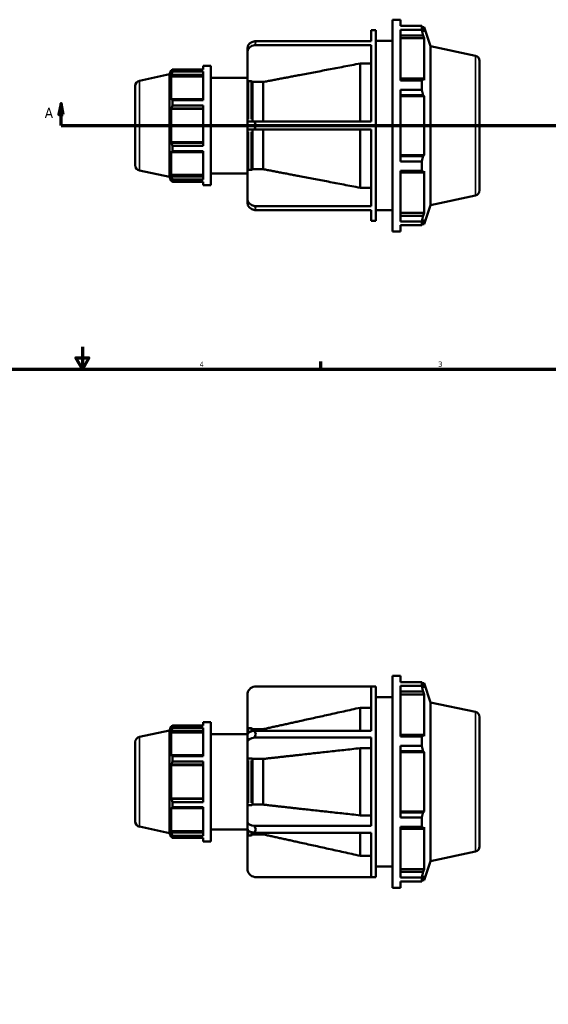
# Model space of a CAD drawing. Header units: inches. Extents: x -3.1 to 52.4, y -14.1 to 33.4.
# Tile 5 of 8: x 15.9 to 25.3, y 9.7 to 27.2. Entities that reach past the tile are written whole.
import ezdxf

# ---------------------------------------------------------------- set-up
doc = ezdxf.new("R2010")
doc.units = ezdxf.units.IN
doc.header["$MEASUREMENT"] = 0
for name, color, linetype, lineweight in [('Border (ANSI)', 7, 'Continuous', 70), ('Section Line (ANSI)', 7, 'Continuous', 70), ('Visible (ANSI)', 7, 'Continuous', 50), ('Visible Narrow (ANSI)', 7, 'Continuous', 35)]:
    doc.layers.add(name, color=color, linetype=linetype, lineweight=lineweight)
doc.styles.add('Label Text (ANSI)', font='tahoma.ttf')
doc.styles.add('Note Text (ANSI)', font='tahoma.ttf')

# ---------------------------------------------------------------- blocks, each defined once
blk = doc.blocks.new('Borders Default Border')
at = {"layer": 'Border (ANSI)'}
blk.add_line((21.25, 21), (21.25, 21.134), dxfattribs=at)
at = {"layer": 'Border (ANSI)', "flags": 128}
for points in [[(17, 21.4), (17, 21), (16.885, 21.2), (17.115, 21.2), (17, 21)], [(0.5, 1), (0.5, 21), (33.5, 21), (33.5, 1), (0.5, 1)]]:
    blk.add_lwpolyline(points, dxfattribs=at)
at = {"layer": 'Border (ANSI)', "color": 5, "true_color": 0x0000ff, "char_height": 0.0945, "attachment_point": 7, "style": 'Note Text (ANSI)'}
for s, insert in [('4', (19.092, 21.04)), ('3', (23.346, 21.038))]:
    blk.add_mtext(s, dxfattribs=dict(at, insert=insert))
blk = doc.blocks.new('2dTransSection0')
at = {"layer": 'Section Line (ANSI)', "linetype": 'Continuous'}
for p, q in [((16.619, 25.739), (16.579, 25.542)), ((16.619, 25.542), (16.619, 25.739)), ((16.658, 25.542), (16.619, 25.739)), ((34.589, 25.739), (34.55, 25.542)), ((34.589, 25.542), (34.589, 25.739)), ((34.629, 25.542), (34.589, 25.739)), ((16.579, 25.542), (16.658, 25.542)), ((16.619, 25.345), (16.619, 25.542)), ((34.55, 25.542), (34.629, 25.542)), ((34.589, 25.345), (34.589, 25.542)), ((16.619, 25.345), (16.977, 25.345)), ((34.231, 25.345), (34.589, 25.345))]:
    blk.add_line(p, q, dxfattribs=at)
at = {"layer": 'Section Line (ANSI)'}
blk.add_line((16.619, 25.345), (34.589, 25.345), dxfattribs=at)
at = {"layer": 'Section Line (ANSI)', "linetype": 'Continuous', "flags": 128}
for points in [[(16.658, 25.542), (16.619, 25.739), (16.579, 25.542), (16.658, 25.542)], [(34.629, 25.542), (34.589, 25.739), (34.55, 25.542), (34.629, 25.542)]]:
    blk.add_lwpolyline(points, dxfattribs=at)
at = {"layer": 'Section Line (ANSI)'}
for points in [[(16.658, 25.542), (16.619, 25.739), (16.579, 25.542), (16.658, 25.542)], [(34.629, 25.542), (34.589, 25.739), (34.55, 25.542), (34.629, 25.542)]]:
    blk.add_solid(points, dxfattribs=at)
at = {"layer": 'Section Line (ANSI)', "char_height": 0.18, "attachment_point": 7, "style": 'Label Text (ANSI)'}
for insert in [(16.329, 25.483), (34.726, 25.483)]:
    blk.add_mtext('A', dxfattribs=dict(at, insert=insert))

msp = doc.modelspace()

# ---------------------------------------------------------------- linework, layer by layer
at = {"layer": 'Visible (ANSI)'}
for p, q in [((22.531, 23.455), (22.531, 27.235)), ((22.531, 27.235), (22.673, 27.235)), ((22.673, 27.123), (22.673, 27.235)), ((22.673, 27.123), (23.053, 27.123)), ((23.053, 27.055), (23.053, 27.123)), ((23.063, 27.103), (23.096, 27.103)), ((23.096, 27.021), (23.077, 27.075)), ((23.206, 26.762), (23.096, 27.103)), ((23.096, 27.021), (23.096, 27.103)), ((22.148, 26.852), (22.148, 27.046)), ((22.148, 27.046), (22.236, 27.046)), ((22.236, 23.644), (22.236, 27.046)), ((22.673, 26.15), (22.673, 27.055)), ((23.053, 27.055), (22.673, 27.055)), ((22.673, 26.954), (23.077, 26.954)), ((22.673, 26.904), (23.096, 26.904)), ((23.077, 26.954), (23.096, 26.904)), ((23.096, 26.156), (23.096, 26.904)), ((19.943, 26.722), (19.943, 26.651)), ((20.073, 26.852), (22.148, 26.852)), ((22.148, 26.781), (20.073, 26.781)), ((22.148, 25.416), (22.148, 26.781)), ((22.236, 26.857), (22.531, 26.857)), ((23.206, 23.927), (23.206, 26.762)), ((24.009, 26.592), (23.206, 26.762)), ((19.943, 26.651), (19.943, 26.119)), ((19.151, 26.41), (19.151, 26.347)), ((19.151, 26.41), (19.293, 26.41)), ((19.293, 26.41), (19.293, 24.28)), ((21.954, 25.416), (21.954, 26.453)), ((22.148, 26.453), (21.954, 26.453)), ((24.084, 26.499), (24.084, 24.191)), ((18.017, 26.146), (18.556, 26.261)), ((18.556, 26.261), (18.58, 26.335)), ((18.556, 24.429), (18.556, 26.261)), ((18.58, 26.335), (18.58, 26.289)), ((18.598, 26.335), (18.58, 26.335)), ((18.591, 26.32), (18.58, 26.289)), ((18.58, 26.223), (18.591, 26.252)), ((19.151, 26.223), (18.58, 26.223)), ((18.58, 26.223), (18.58, 25.802)), ((18.591, 26.252), (19.151, 26.252)), ((18.605, 26.347), (19.151, 26.347)), ((18.605, 26.308), (18.605, 26.347)), ((19.151, 26.308), (18.605, 26.308)), ((19.151, 26.308), (19.151, 25.798)), ((19.293, 26.197), (19.943, 26.197)), ((23.077, 26.183), (22.673, 26.183)), ((23.096, 26.156), (23.077, 26.183)), ((17.942, 24.636), (17.942, 26.054)), ((19.943, 25.416), (19.943, 26.119)), ((20.01, 26.137), (19.964, 26.137)), ((20.225, 26.123), (20.031, 26.123)), ((20.031, 25.416), (20.031, 26.123)), ((20.225, 25.416), (20.225, 26.123)), ((22.673, 26.15), (23.053, 26.15)), ((23.053, 25.985), (23.053, 26.15)), ((22.673, 24.705), (22.673, 25.985)), ((23.053, 25.985), (22.673, 25.985)), ((22.673, 25.89), (23.077, 25.89)), ((22.673, 25.873), (23.096, 25.873)), ((23.077, 25.89), (23.096, 25.873)), ((23.096, 24.816), (23.096, 25.873)), ((18.591, 25.817), (18.58, 25.802)), ((18.58, 25.643), (18.591, 25.652)), ((19.151, 25.817), (18.591, 25.817)), ((18.591, 25.652), (19.151, 25.652)), ((18.605, 25.798), (19.151, 25.798)), ((18.605, 25.705), (18.605, 25.798)), ((19.151, 25.705), (18.605, 25.705)), ((19.151, 25.705), (19.151, 24.984)), ((19.151, 25.643), (18.58, 25.643)), ((18.58, 25.643), (18.58, 25.047)), ((19.943, 25.416), (19.943, 25.274)), ((19.943, 25.416), (20.073, 25.416)), ((20.073, 25.416), (22.148, 25.416)), ((20.073, 25.274), (19.943, 25.274)), ((19.943, 24.571), (19.943, 25.274)), ((20.031, 24.567), (20.031, 25.274)), ((22.148, 25.274), (20.073, 25.274)), ((20.225, 24.567), (20.225, 25.274)), ((21.954, 24.236), (21.954, 25.274)), ((22.148, 23.908), (22.148, 25.274)), ((19.151, 25.047), (18.58, 25.047)), ((18.591, 25.037), (18.58, 25.047)), ((19.151, 25.037), (18.591, 25.037)), ((18.605, 24.984), (19.151, 24.984)), ((18.605, 24.891), (18.605, 24.984)), ((18.58, 24.887), (18.58, 24.466)), ((18.58, 24.887), (18.591, 24.873)), ((18.591, 24.873), (19.151, 24.873)), ((19.151, 24.891), (18.605, 24.891)), ((19.151, 24.891), (19.151, 24.381)), ((22.673, 24.816), (23.096, 24.816)), ((23.077, 24.799), (22.673, 24.799)), ((23.096, 24.816), (23.077, 24.799)), ((22.673, 24.705), (23.053, 24.705)), ((23.053, 24.54), (23.053, 24.705)), ((18.017, 24.543), (18.556, 24.429)), ((18.556, 24.429), (18.58, 24.354)), ((19.151, 24.466), (18.58, 24.466)), ((18.591, 24.438), (18.58, 24.466)), ((19.151, 24.438), (18.591, 24.438)), ((19.293, 24.493), (19.943, 24.493)), ((19.943, 24.571), (19.943, 24.038)), ((19.964, 24.553), (20.01, 24.553)), ((20.031, 24.567), (20.225, 24.567)), ((22.673, 23.635), (22.673, 24.54)), ((23.053, 24.54), (22.673, 24.54)), ((22.673, 24.507), (23.077, 24.507)), ((23.077, 24.507), (23.096, 24.533)), ((23.096, 23.786), (23.096, 24.533)), ((18.58, 24.4), (18.58, 24.354)), ((18.58, 24.4), (18.591, 24.37)), ((18.598, 24.354), (18.58, 24.354)), ((18.605, 24.381), (19.151, 24.381)), ((18.605, 24.343), (18.605, 24.381)), ((19.151, 24.343), (18.605, 24.343)), ((19.151, 24.343), (19.151, 24.28)), ((19.151, 24.28), (19.293, 24.28)), ((21.954, 24.236), (22.148, 24.236)), ((24.009, 24.098), (23.206, 23.927)), ((19.943, 24.038), (19.943, 23.967)), ((20.073, 23.908), (22.148, 23.908)), ((23.206, 23.927), (23.096, 23.587)), ((22.148, 23.837), (20.073, 23.837)), ((22.148, 23.644), (22.148, 23.837)), ((22.236, 23.833), (22.531, 23.833)), ((22.673, 23.786), (23.096, 23.786)), ((23.077, 23.735), (22.673, 23.735)), ((23.096, 23.786), (23.077, 23.735)), ((22.148, 23.644), (22.236, 23.644)), ((22.673, 23.635), (23.053, 23.635)), ((22.673, 23.455), (22.673, 23.566)), ((23.053, 23.566), (22.673, 23.566)), ((23.053, 23.566), (23.053, 23.635)), ((23.063, 23.587), (23.096, 23.587)), ((23.077, 23.614), (23.096, 23.668)), ((23.096, 23.587), (23.096, 23.668)), ((22.531, 23.455), (22.673, 23.455)), ((22.531, 11.746), (22.531, 15.526)), ((22.531, 15.526), (22.673, 15.526)), ((22.673, 15.414), (22.673, 15.526)), ((22.148, 15.335), (20.073, 15.335)), ((20.094, 15.337), (22.236, 15.337)), ((22.148, 14.547), (22.148, 15.335)), ((22.236, 11.935), (22.236, 15.337)), ((22.673, 15.414), (23.053, 15.414)), ((22.673, 14.441), (22.673, 15.346)), ((23.053, 15.346), (22.673, 15.346)), ((23.053, 15.346), (23.053, 15.414)), ((23.063, 15.394), (23.096, 15.394)), ((23.096, 15.312), (23.077, 15.366)), ((23.206, 15.053), (23.096, 15.394)), ((23.096, 15.312), (23.096, 15.394)), ((19.943, 15.186), (19.943, 14.571)), ((22.236, 15.148), (22.531, 15.148)), ((22.673, 15.245), (23.077, 15.245)), ((22.673, 15.195), (23.096, 15.195)), ((23.077, 15.245), (23.096, 15.195)), ((23.096, 14.448), (23.096, 15.195)), ((21.954, 14.547), (21.954, 14.957)), ((22.148, 14.957), (21.954, 14.957)), ((23.206, 12.219), (23.206, 15.053)), ((24.009, 14.883), (23.206, 15.053)), ((24.084, 14.79), (24.084, 12.482)), ((18.556, 14.552), (18.58, 14.626)), ((18.58, 14.626), (18.58, 14.581)), ((18.598, 14.626), (18.58, 14.626)), ((18.591, 14.611), (18.58, 14.581)), ((18.605, 14.638), (19.151, 14.638)), ((18.605, 14.6), (18.605, 14.638)), ((19.151, 14.6), (18.605, 14.6)), ((19.151, 14.701), (19.151, 14.638)), ((19.151, 14.701), (19.293, 14.701)), ((19.151, 14.6), (19.151, 14.09)), ((19.293, 14.701), (19.293, 12.571)), ((20.01, 14.592), (19.964, 14.592)), ((18.017, 14.437), (18.556, 14.552)), ((18.556, 12.72), (18.556, 14.552)), ((18.58, 14.515), (18.591, 14.543)), ((19.151, 14.515), (18.58, 14.515)), ((18.58, 14.515), (18.58, 14.093)), ((18.591, 14.543), (19.151, 14.543)), ((19.293, 14.488), (19.943, 14.488)), ((19.943, 14.472), (19.943, 14.571)), ((19.943, 14.472), (19.943, 14.349)), ((20.225, 14.575), (20.031, 14.575)), ((20.031, 14.541), (20.031, 14.575)), ((20.073, 14.547), (22.148, 14.547)), ((22.148, 14.424), (20.073, 14.424)), ((20.225, 14.547), (20.225, 14.575)), ((22.148, 12.848), (22.148, 14.424)), ((23.077, 14.474), (22.673, 14.474)), ((22.673, 14.441), (23.053, 14.441)), ((23.053, 14.276), (23.053, 14.441)), ((23.096, 14.448), (23.077, 14.474)), ((17.942, 12.927), (17.942, 14.345)), ((19.943, 14.349), (19.943, 14.042)), ((21.954, 13.037), (21.954, 14.235)), ((22.148, 14.235), (21.954, 14.235)), ((22.673, 12.996), (22.673, 14.276)), ((23.053, 14.276), (22.673, 14.276)), ((18.591, 14.108), (18.58, 14.093)), ((19.151, 14.108), (18.591, 14.108)), ((18.605, 14.09), (19.151, 14.09)), ((18.605, 13.997), (18.605, 14.09)), ((22.673, 14.182), (23.077, 14.182)), ((22.673, 14.165), (23.096, 14.165)), ((23.077, 14.182), (23.096, 14.165)), ((23.096, 13.107), (23.096, 14.165)), ((18.58, 13.934), (18.591, 13.943)), ((19.151, 13.934), (18.58, 13.934)), ((18.58, 13.934), (18.58, 13.338)), ((18.591, 13.943), (19.151, 13.943)), ((19.151, 13.997), (18.605, 13.997)), ((19.151, 13.997), (19.151, 13.275)), ((19.943, 13.23), (19.943, 14.042)), ((20.01, 14.052), (19.964, 14.052)), ((20.225, 14.044), (20.031, 14.044)), ((20.031, 13.228), (20.031, 14.044)), ((20.225, 13.228), (20.225, 14.044)), ((19.151, 13.338), (18.58, 13.338)), ((18.591, 13.329), (18.58, 13.338)), ((18.58, 13.179), (18.591, 13.164)), ((18.58, 13.179), (18.58, 12.757)), ((19.151, 13.329), (18.591, 13.329)), ((18.605, 13.275), (19.151, 13.275)), ((18.605, 13.182), (18.605, 13.275)), ((19.151, 13.182), (18.605, 13.182)), ((19.151, 13.182), (19.151, 12.672)), ((19.943, 13.23), (19.943, 12.923)), ((19.964, 13.22), (20.01, 13.22)), ((20.031, 13.228), (20.225, 13.228)), ((18.591, 13.164), (19.151, 13.164)), ((21.954, 13.037), (22.148, 13.037)), ((22.673, 13.107), (23.096, 13.107)), ((23.077, 13.09), (22.673, 13.09)), ((23.096, 13.107), (23.077, 13.09)), ((18.017, 12.835), (18.556, 12.72)), ((19.943, 12.923), (19.943, 12.8)), ((20.073, 12.848), (22.148, 12.848)), ((22.673, 12.996), (23.053, 12.996)), ((22.673, 11.926), (22.673, 12.831)), ((23.053, 12.831), (22.673, 12.831)), ((23.053, 12.831), (23.053, 12.996)), ((18.556, 12.72), (18.58, 12.646)), ((19.151, 12.757), (18.58, 12.757)), ((18.591, 12.729), (18.58, 12.757)), ((18.58, 12.691), (18.591, 12.661)), ((18.58, 12.691), (18.58, 12.646)), ((19.151, 12.729), (18.591, 12.729)), ((18.605, 12.672), (19.151, 12.672)), ((18.605, 12.634), (18.605, 12.672)), ((19.293, 12.784), (19.943, 12.784)), ((19.943, 12.701), (19.943, 12.8)), ((19.943, 12.701), (19.943, 12.086)), ((19.964, 12.68), (20.01, 12.68)), ((20.031, 12.697), (20.031, 12.731)), ((20.031, 12.697), (20.225, 12.697)), ((22.148, 12.725), (20.073, 12.725)), ((20.225, 12.697), (20.225, 12.725)), ((21.954, 12.315), (21.954, 12.725)), ((22.148, 11.936), (22.148, 12.725)), ((22.673, 12.798), (23.077, 12.798)), ((23.077, 12.798), (23.096, 12.824)), ((23.096, 12.077), (23.096, 12.824)), ((18.598, 12.646), (18.58, 12.646)), ((19.151, 12.634), (18.605, 12.634)), ((19.151, 12.634), (19.151, 12.571)), ((19.151, 12.571), (19.293, 12.571)), ((21.954, 12.315), (22.148, 12.315)), ((24.009, 12.389), (23.206, 12.219)), ((22.236, 12.124), (22.531, 12.124)), ((23.206, 12.219), (23.096, 11.878)), ((22.673, 12.077), (23.096, 12.077)), ((23.077, 12.027), (22.673, 12.027)), ((23.096, 12.077), (23.077, 12.027)), ((23.077, 11.906), (23.096, 11.96)), ((23.096, 11.878), (23.096, 11.96)), ((20.073, 11.936), (22.148, 11.936)), ((20.094, 11.935), (22.236, 11.935)), ((22.673, 11.926), (23.053, 11.926)), ((22.673, 11.746), (22.673, 11.858)), ((23.053, 11.858), (22.673, 11.858)), ((23.053, 11.858), (23.053, 11.926)), ((23.063, 11.878), (23.096, 11.878)), ((22.531, 11.746), (22.673, 11.746))]:
    msp.add_line(p, q, dxfattribs=at)
for centre, radius, start, end in [((23.989, 26.499), 0.0947, 0, 78), ((18.037, 26.054), 0.0947, 102, 180), ((18.037, 24.636), 0.0947, 180, 258), ((23.989, 24.191), 0.0947, 282, 0), ((20.094, 15.186), 0.151, 98.0298, 180), ((23.989, 14.79), 0.0947, 0, 78), ((18.037, 14.345), 0.0947, 102, 180), ((18.037, 12.927), 0.0947, 180, 258), ((23.989, 12.482), 0.0947, 282, 0), ((20.094, 12.086), 0.151, 180, 261.9702)]:
    msp.add_arc(centre, radius, start, end, dxfattribs=at)
for centre, ratio, start_param, end_param in [((20.094, 26.722), 0.866025, 4.852535, 6.283185), ((20.094, 26.651), 0.866025, 4.852535, 6.283185), ((20.094, 24.038), 0.866025, 0, 1.43065), ((20.094, 23.967), 0.866025, 0, 1.43065), ((20.094, 14.472), 0.5, 4.852535, 6.283185), ((20.094, 14.349), 0.5, 4.852535, 6.283185), ((20.094, 12.923), 0.5, 0, 1.43065), ((20.094, 12.8), 0.5, 0, 1.43065)]:
    msp.add_ellipse(centre, major_axis=(-0.151, 0), ratio=ratio, start_param=start_param, end_param=end_param, dxfattribs=at)
for points, weights in [([(23.053, 27.123), (23.065, 27.099), (23.077, 27.075)], [1, 1.0035262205, 1.00624278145]), ([(23.077, 26.954), (23.065, 27.003), (23.053, 27.055)], [1.00624278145, 1.0035262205, 1]), ([(21.954, 26.453), (20.944, 26.26), (20.225, 26.123)], [1, 1.01450651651, 1]), ([(18.591, 26.32), (18.597, 26.333), (18.605, 26.347)], [1.00240407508, 1.00161021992, 1]), ([(18.605, 26.308), (18.597, 26.279), (18.591, 26.252)], [1, 1.00161021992, 1.00240407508]), ([(23.053, 26.15), (23.065, 26.167), (23.077, 26.183)], [1, 1.0035262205, 1.00624278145]), ([(23.077, 25.89), (23.065, 25.937), (23.053, 25.985)], [1.00624278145, 1.0035262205, 1]), ([(18.591, 25.817), (18.597, 25.808), (18.605, 25.798)], [1.00240407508, 1.00161021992, 1]), ([(18.605, 25.705), (18.597, 25.678), (18.591, 25.652)], [1, 1.00161021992, 1.00240407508]), ([(18.591, 25.037), (18.597, 25.011), (18.605, 24.984)], [1.00240407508, 1.00161021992, 1]), ([(18.605, 24.891), (18.597, 24.882), (18.591, 24.873)], [1, 1.00161021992, 1.00240407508]), ([(23.053, 24.705), (23.065, 24.753), (23.077, 24.799)], [1, 1.0035262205, 1.00624278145]), ([(18.591, 24.438), (18.597, 24.41), (18.605, 24.381)], [1.00240407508, 1.00161021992, 1]), ([(20.225, 24.567), (20.944, 24.429), (21.954, 24.236)], [1, 1.01450651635, 1]), ([(23.077, 24.507), (23.065, 24.523), (23.053, 24.54)], [1.00624278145, 1.0035262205, 1]), ([(18.605, 24.343), (18.597, 24.356), (18.591, 24.37)], [1, 1.00161021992, 1.00240407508]), ([(23.053, 23.635), (23.065, 23.686), (23.077, 23.735)], [1, 1.0035262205, 1.00624278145]), ([(23.077, 23.614), (23.065, 23.591), (23.053, 23.566)], [1.00624278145, 1.0035262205, 1]), ([(23.053, 15.414), (23.065, 15.39), (23.077, 15.366)], [1, 1.0035262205, 1.00624278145]), ([(23.077, 15.245), (23.065, 15.295), (23.053, 15.346)], [1.00624278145, 1.0035262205, 1]), ([(21.954, 14.957), (20.944, 14.734), (20.225, 14.575)], [1, 1.01450651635, 1]), ([(18.591, 14.611), (18.597, 14.624), (18.605, 14.638)], [1.00240407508, 1.00161021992, 1]), ([(18.605, 14.6), (18.597, 14.571), (18.591, 14.543)], [1, 1.00161021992, 1.00240407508]), ([(23.053, 14.441), (23.065, 14.458), (23.077, 14.474)], [1, 1.0035262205, 1.00624278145]), ([(21.954, 14.235), (20.944, 14.124), (20.225, 14.044)], [1, 1.01450651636, 1]), ([(23.077, 14.182), (23.065, 14.228), (23.053, 14.276)], [1.00624278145, 1.0035262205, 1]), ([(18.591, 14.108), (18.597, 14.099), (18.605, 14.09)], [1.00240407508, 1.00161021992, 1]), ([(18.605, 13.997), (18.597, 13.969), (18.591, 13.943)], [1, 1.00161021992, 1.00240407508]), ([(18.591, 13.329), (18.597, 13.302), (18.605, 13.275)], [1.00240407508, 1.00161021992, 1]), ([(18.605, 13.182), (18.597, 13.173), (18.591, 13.164)], [1, 1.00161021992, 1.00240407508]), ([(20.225, 13.228), (20.944, 13.148), (21.954, 13.037)], [1, 1.01450651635, 1]), ([(23.053, 12.996), (23.065, 13.044), (23.077, 13.09)], [1, 1.0035262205, 1.00624278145]), ([(23.077, 12.798), (23.065, 12.814), (23.053, 12.831)], [1.00624278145, 1.0035262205, 1]), ([(18.591, 12.729), (18.597, 12.701), (18.605, 12.672)], [1.00240407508, 1.00161021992, 1]), ([(18.605, 12.634), (18.597, 12.648), (18.591, 12.661)], [1, 1.00161021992, 1.00240407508]), ([(20.225, 12.697), (20.944, 12.538), (21.954, 12.315)], [1, 1.01450651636, 1]), ([(23.053, 11.926), (23.065, 11.977), (23.077, 12.027)], [1, 1.0035262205, 1.00624278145]), ([(23.077, 11.906), (23.065, 11.882), (23.053, 11.858)], [1.00624278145, 1.0035262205, 1])]:
    msp.add_rational_spline(points, weights, degree=2, dxfattribs=at)
for points in [[(20.094, 26.818), (20.087, 26.829), (20.08, 26.841), (20.073, 26.852)], [(20.073, 26.781), (20.08, 26.794), (20.087, 26.806), (20.094, 26.818)], [(20.094, 25.345), (20.087, 25.368), (20.08, 25.392), (20.073, 25.416)], [(20.073, 25.274), (20.08, 25.298), (20.087, 25.322), (20.094, 25.345)], [(20.094, 23.872), (20.087, 23.883), (20.08, 23.896), (20.073, 23.908)], [(20.073, 23.837), (20.08, 23.849), (20.087, 23.86), (20.094, 23.872)], [(20.073, 15.335), (20.08, 15.337), (20.087, 15.337), (20.094, 15.337)], [(20.094, 14.486), (20.087, 14.506), (20.08, 14.527), (20.073, 14.547)], [(20.073, 14.424), (20.08, 14.446), (20.087, 14.466), (20.094, 14.486)], [(20.094, 12.785), (20.087, 12.805), (20.08, 12.826), (20.073, 12.848)], [(20.073, 12.725), (20.08, 12.745), (20.087, 12.765), (20.094, 12.785)], [(20.094, 11.935), (20.087, 11.935), (20.08, 11.935), (20.073, 11.936)]]:
    msp.add_open_spline(points, degree=3, dxfattribs=at)
for points, knots in [([(19.964, 26.137), (19.961, 26.137), (19.958, 26.137), (19.953, 26.135), (19.951, 26.133), (19.947, 26.13), (19.945, 26.128), (19.943, 26.124), (19.943, 26.121), (19.943, 26.119)], [0, 0, 0, 0, 0.01967926, 0.01967926, 0.03938622, 0.03938622, 0.05912751, 0.05912751, 0.07889857, 0.07889857, 0.07889857, 0.07889857]), ([(20.031, 26.123), (20.03, 26.124), (20.03, 26.125), (20.029, 26.128), (20.027, 26.13), (20.023, 26.133), (20.021, 26.135), (20.016, 26.137), (20.013, 26.137), (20.01, 26.137)], [-0.06794113, -0.06794113, -0.06794113, -0.06794113, -0.05912751, -0.05912751, -0.03938622, -0.03938622, -0.01967926, -0.01967926, 0, 0, 0, 0]), ([(19.943, 24.571), (19.943, 24.568), (19.943, 24.566), (19.945, 24.562), (19.947, 24.559), (19.951, 24.556), (19.953, 24.555), (19.958, 24.553), (19.961, 24.553), (19.964, 24.553)], [-0.07889857, -0.07889857, -0.07889857, -0.07889857, -0.05912751, -0.05912751, -0.03938622, -0.03938622, -0.01967926, -0.01967926, 0, 0, 0, 0]), ([(20.01, 24.553), (20.013, 24.553), (20.016, 24.553), (20.021, 24.555), (20.023, 24.556), (20.027, 24.559), (20.029, 24.562), (20.03, 24.565), (20.03, 24.566), (20.031, 24.567)], [0, 0, 0, 0, 0.01967926, 0.01967926, 0.03938622, 0.03938622, 0.05912751, 0.05912751, 0.06794113, 0.06794113, 0.06794113, 0.06794113]), ([(19.964, 14.592), (19.961, 14.592), (19.958, 14.591), (19.953, 14.589), (19.951, 14.588), (19.947, 14.584), (19.945, 14.581), (19.943, 14.576), (19.943, 14.573), (19.943, 14.571)], [0, 0, 0, 0, 0.01967926, 0.01967926, 0.03938622, 0.03938622, 0.05912751, 0.05912751, 0.07889857, 0.07889857, 0.07889857, 0.07889857]), ([(20.031, 14.575), (20.03, 14.577), (20.03, 14.578), (20.029, 14.581), (20.027, 14.584), (20.023, 14.588), (20.021, 14.589), (20.016, 14.591), (20.013, 14.592), (20.01, 14.592)], [-0.06794113, -0.06794113, -0.06794113, -0.06794113, -0.05912751, -0.05912751, -0.03938622, -0.03938622, -0.01967926, -0.01967926, 0, 0, 0, 0]), ([(19.964, 14.052), (19.961, 14.052), (19.958, 14.052), (19.953, 14.051), (19.951, 14.05), (19.947, 14.048), (19.945, 14.047), (19.943, 14.045), (19.943, 14.043), (19.943, 14.042)], [0, 0, 0, 0, 0.01967926, 0.01967926, 0.03938622, 0.03938622, 0.05912751, 0.05912751, 0.07889857, 0.07889857, 0.07889857, 0.07889857]), ([(20.031, 14.044), (20.03, 14.045), (20.03, 14.045), (20.029, 14.047), (20.027, 14.048), (20.023, 14.05), (20.021, 14.051), (20.016, 14.052), (20.013, 14.052), (20.01, 14.052)], [-0.06794113, -0.06794113, -0.06794113, -0.06794113, -0.05912751, -0.05912751, -0.03938622, -0.03938622, -0.01967926, -0.01967926, 0, 0, 0, 0]), ([(19.943, 13.23), (19.943, 13.229), (19.943, 13.227), (19.945, 13.225), (19.947, 13.224), (19.951, 13.222), (19.953, 13.221), (19.958, 13.22), (19.961, 13.22), (19.964, 13.22)], [-0.07889857, -0.07889857, -0.07889857, -0.07889857, -0.05912751, -0.05912751, -0.03938622, -0.03938622, -0.01967926, -0.01967926, 0, 0, 0, 0]), ([(20.01, 13.22), (20.013, 13.22), (20.016, 13.22), (20.021, 13.221), (20.023, 13.222), (20.027, 13.224), (20.029, 13.225), (20.03, 13.227), (20.03, 13.227), (20.031, 13.228)], [0, 0, 0, 0, 0.01967926, 0.01967926, 0.03938622, 0.03938622, 0.05912751, 0.05912751, 0.06794113, 0.06794113, 0.06794113, 0.06794113]), ([(19.943, 12.701), (19.943, 12.699), (19.943, 12.695), (19.945, 12.691), (19.947, 12.688), (19.951, 12.684), (19.953, 12.683), (19.958, 12.681), (19.961, 12.68), (19.964, 12.68)], [-0.07889857, -0.07889857, -0.07889857, -0.07889857, -0.05912751, -0.05912751, -0.03938622, -0.03938622, -0.01967926, -0.01967926, 0, 0, 0, 0]), ([(20.01, 12.68), (20.013, 12.68), (20.016, 12.681), (20.021, 12.683), (20.023, 12.684), (20.027, 12.688), (20.029, 12.691), (20.03, 12.694), (20.03, 12.695), (20.031, 12.697)], [0, 0, 0, 0, 0.01967926, 0.01967926, 0.03938622, 0.03938622, 0.05912751, 0.05912751, 0.06794113, 0.06794113, 0.06794113, 0.06794113])]:
    msp.add_open_spline(points, degree=3, knots=knots, dxfattribs=at)
at = {"layer": 'Visible Narrow (ANSI)'}
for p, q in [((24.009, 24.113), (24.009, 26.576)), ((18.017, 26.136), (18.017, 24.553)), ((19.964, 26.112), (19.964, 25.459)), ((20.01, 25.459), (20.01, 26.112)), ((19.964, 25.231), (19.964, 24.578)), ((20.01, 24.578), (20.01, 25.231)), ((24.009, 12.404), (24.009, 14.867)), ((19.964, 14.59), (19.964, 14.517)), ((20.01, 14.54), (20.01, 14.591)), ((18.017, 14.427), (18.017, 12.844)), ((19.964, 14.013), (19.964, 13.259)), ((20.01, 13.259), (20.01, 14.013)), ((19.964, 12.755), (19.964, 12.681)), ((20.01, 12.681), (20.01, 12.732))]:
    msp.add_line(p, q, dxfattribs=at)

# ---------------------------------------------------------------- block references
msp.add_blockref('Borders Default Border', (0, 0))
at = {"layer": 'Section Line (ANSI)'}
msp.add_blockref('2dTransSection0', (0, 0), dxfattribs=at)

doc.saveas('drawing.dxf')
